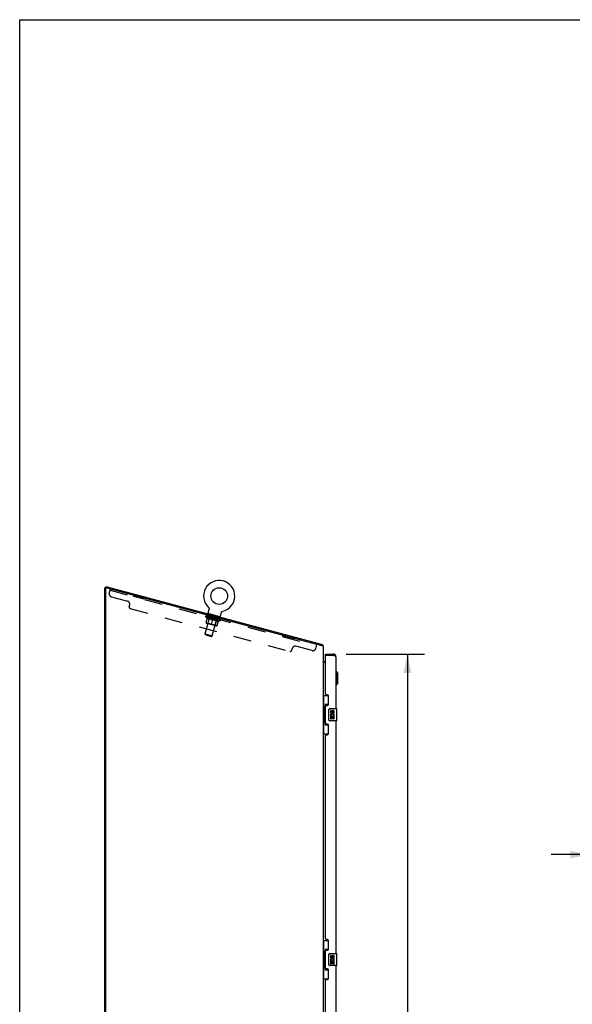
# Model space of a CAD drawing. Header units: inches. Extents: x 0 to 267, y 0 to 173.
# Tile 48 of 104: x 0 to 46, y 92 to 173. Entities that reach past the tile are written whole.
import ezdxf

# ---------------------------------------------------------------- set-up
doc = ezdxf.new("R2010")
doc.units = ezdxf.units.IN
doc.header["$LTSCALE"] = 14.696721
doc.header["$MEASUREMENT"] = 0
doc.linetypes.add('HIDDEN', pattern=[0.2, 0.1, -0.1])
doc.layers.get('0').update_dxf_attribs({"linetype": 'CONTINUOUS'})
for name, color, linetype in [('02___PRT_ALL_AXES', 7, 'CONTINUOUS'), ('DEFAULT_2', 8, 'HIDDEN'), ('DIMENSIONS', 7, 'CONTINUOUS')]:
    doc.layers.add(name, color=color, linetype=linetype)
doc.styles.get("Standard").update_dxf_attribs({"font": 'arial.ttf'})
doc.dimstyles.new('DIMSTYLE_1', dxfattribs={"dimtxt": 1.178881, "dimasz": 1.571842, "dimexe": 0.09, "dimexo": 0.07, "dimgap": 0.0375, "dimtad": 0, "dimtih": 1, "dimtoh": 1, "dimzin": 4, "dimdsep": 46, "dimtxsty": 'Standard', "dimblk": '_FILLED', "dimblk1": '_FILLED', "dimblk2": '_FILLED', "dimcen": 0.09, "dimazin": 1, "dimtfac": 1, "dimtofl": 0, "dimtmove": 0, "dimatfit": 3, "dimldrblk": '_FILLED', "dimfxl": 0, "dimtolj": 1, "dimtzin": 4, "dimarcsym": 0})

# ---------------------------------------------------------------- blocks, each defined once
blk = doc.blocks.new('_FILLED')
at = {"color": 0, "linetype": 'ByBlock'}
blk.add_solid([(0, 0), (-1, 0.2), (-1, -0.2)], dxfattribs=at)
blk = doc.blocks.new('*D11')
at = {"layer": 'DIMENSIONS', "color": 2, "linetype": 'Continuous'}
for p, q in [((46.966, 102.73), (46.966, 104.929)), ((48.716, 104.929), (48.716, 102.73)), ((46.966, 104.144), (43.823, 104.144)), ((48.716, 104.144), (51.884, 104.144))]:
    blk.add_line(p, q, dxfattribs=at)
at = {"layer": 'DIMENSIONS', "color": 2, "linetype": 'Continuous', "xscale": 1.5718418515, "yscale": 1.5718418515, "zscale": 1.5718418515}
blk.add_blockref('_FILLED', (46.966, 104.144), dxfattribs=at)
at = {"layer": 'DIMENSIONS', "color": 2, "linetype": 'Continuous', "xscale": 1.5718418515, "yscale": 1.5718418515, "zscale": 1.5718418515, "rotation": 180}
blk.add_blockref('_FILLED', (48.716, 104.144), dxfattribs=at)
at = {"layer": 'DIMENSIONS', "color": 2, "linetype": 'Continuous', "insert": (52.474, 104.734), "char_height": 1.1789, "width": 3.20358, "attachment_point": 1, "line_spacing_factor": 0.9}
blk.add_mtext('1.75', dxfattribs=at)
blk = doc.blocks.new('*D20')
at = {"layer": 'DIMENSIONS', "color": 2, "linetype": 'Continuous'}
for p, q in [((26.931, 120.66), (33.384, 120.66)), ((31.97, 120.66), (31.97, 87.455)), ((31.97, 50.16), (31.97, 83.328)), ((26.931, 50.16), (33.384, 50.16))]:
    blk.add_line(p, q, dxfattribs=at)
at = {"layer": 'DIMENSIONS', "color": 2, "linetype": 'Continuous', "xscale": 1.5718418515, "yscale": 1.5718418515, "zscale": 1.5718418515}
for p, rotation in [((31.97, 120.66), 90), ((31.97, 50.16), 270)]:
    blk.add_blockref('_FILLED', p, dxfattribs=dict(at, rotation=rotation))
at = {"layer": 'DIMENSIONS', "color": 2, "linetype": 'Continuous', "insert": (31.97, 86.865), "char_height": 1.1789, "width": 6.03026, "attachment_point": 2, "line_spacing_factor": 0.9}
blk.add_mtext('70.50\\PDOORS', dxfattribs=at)

msp = doc.modelspace()

# ---------------------------------------------------------------- linework, layer by layer
at = {"color": 7, "linetype": 'Continuous'}
for p, q in [((0, 0), (0, 172.903)), ((0, 172.903), (267.213, 172.903)), ((7.086, 126.108), (7.019, 126.108)), ((7.096, 126.223), (7.069, 126.122)), ((7.096, 126.223), (24.954, 121.438)), ((15.54, 124.063), (15.615, 124.345)), ((15.574, 124.488), (15.578, 124.484)), ((15.574, 124.488), (15.574, 124.488)), ((15.575, 124.487), (15.577, 124.485)), ((15.578, 124.484), (15.582, 124.481)), ((15.582, 124.481), (15.585, 124.477)), ((15.585, 124.477), (15.588, 124.473)), ((15.588, 124.473), (15.592, 124.469)), ((15.592, 124.469), (15.595, 124.464)), ((15.595, 124.464), (15.598, 124.46)), ((15.598, 124.46), (15.6, 124.455)), ((15.6, 124.456), (15.603, 124.451)), ((15.603, 124.451), (15.605, 124.446)), ((15.605, 124.446), (15.608, 124.442)), ((15.608, 124.442), (15.61, 124.437)), ((15.61, 124.437), (15.612, 124.432)), ((15.612, 124.432), (15.613, 124.427)), ((15.613, 124.427), (15.615, 124.422)), ((15.615, 124.422), (15.616, 124.417)), ((15.617, 124.35), (15.615, 124.345)), ((15.616, 124.417), (15.617, 124.412)), ((15.617, 124.412), (15.618, 124.407)), ((15.618, 124.407), (15.619, 124.401)), ((15.619, 124.36), (15.618, 124.355)), ((15.619, 124.402), (15.62, 124.396)), ((15.62, 124.37), (15.619, 124.365)), ((15.62, 124.396), (15.62, 124.391)), ((15.62, 124.391), (15.62, 124.386)), ((15.62, 124.386), (15.62, 124.381)), ((15.62, 124.381), (15.62, 124.375)), ((15.62, 124.375), (15.62, 124.37)), ((16.55, 123.792), (16.626, 124.074)), ((16.626, 124.074), (16.627, 124.079)), ((16.627, 124.079), (16.629, 124.084)), ((16.629, 124.084), (16.63, 124.089)), ((16.63, 124.089), (16.632, 124.094)), ((16.632, 124.094), (16.635, 124.098)), ((16.635, 124.098), (16.637, 124.103)), ((16.637, 124.103), (16.639, 124.108)), ((16.639, 124.108), (16.642, 124.112)), ((16.642, 124.112), (16.645, 124.117)), ((16.645, 124.117), (16.648, 124.121)), ((16.648, 124.121), (16.651, 124.125)), ((16.651, 124.125), (16.654, 124.129)), ((16.654, 124.129), (16.658, 124.133)), ((16.657, 124.133), (16.661, 124.137)), ((16.661, 124.137), (16.665, 124.141)), ((16.665, 124.141), (16.669, 124.144)), ((16.673, 124.148), (16.677, 124.151)), ((16.677, 124.151), (16.681, 124.154)), ((16.681, 124.154), (16.685, 124.157)), ((16.685, 124.157), (16.69, 124.16)), ((16.689, 124.16), (16.694, 124.163)), ((16.694, 124.162), (16.699, 124.165)), ((16.699, 124.165), (16.703, 124.167)), ((16.703, 124.167), (16.708, 124.169)), ((16.708, 124.169), (16.713, 124.171)), ((16.713, 124.171), (16.718, 124.173)), ((16.718, 124.173), (16.723, 124.175)), ((16.723, 124.175), (16.728, 124.176)), ((16.723, 124.175), (16.724, 124.175)), ((16.728, 124.176), (16.733, 124.177)), ((16.729, 124.177), (16.731, 124.177)), ((16.733, 124.177), (16.733, 124.177)), ((15.544, 123.99), (15.536, 123.961)), ((16.51, 123.731), (15.544, 123.99)), ((16.51, 123.731), (16.502, 123.702)), ((24.954, 121.438), (24.928, 121.34)), ((24.969, 121.381), (24.931, 121.352)), ((25.029, 120.053), (25.028, 120.051)), ((25.223, 120.556), (25.223, 120.66)), ((25.243, 120.556), (25.223, 120.556)), ((25.831, 120.66), (25.831, 120.556)), ((25.162, 120.014), (25.223, 120.014)), ((26.117, 119.211), (26.077, 119.211)), ((26.117, 118.109), (26.117, 119.211)), ((26.235, 119.093), (26.117, 119.211)), ((26.235, 118.227), (26.235, 119.093)), ((26.117, 118.109), (26.077, 118.109)), ((26.235, 118.227), (26.117, 118.109)), ((25.019, 117.235), (25.46, 117.235)), ((25.058, 117.235), (25.058, 116.21)), ((25.423, 117.235), (25.423, 116.456)), ((25.037, 116.21), (25.037, 115.11)), ((25.037, 116.21), (25.159, 116.21)), ((25.159, 116.241), (25.159, 116.261)), ((25.159, 115.11), (25.159, 116.21)), ((25.196, 116.5), (25.196, 114.82)), ((25.423, 116.5), (25.196, 116.5)), ((25.482, 115.26), (25.482, 116.06)), ((25.582, 116.16), (26.122, 116.16)), ((26.137, 115.175), (26.137, 116.145)), ((26.122, 115.16), (25.582, 115.16)), ((25.037, 115.11), (25.159, 115.11)), ((25.058, 115.11), (25.058, 114.085)), ((25.159, 115.06), (25.159, 115.08)), ((25.196, 114.82), (25.423, 114.82)), ((25.423, 114.865), (25.423, 114.085)), ((25.019, 114.085), (25.46, 114.085)), ((25.019, 97.069), (25.46, 97.069)), ((25.058, 97.069), (25.058, 96.044)), ((25.423, 97.069), (25.423, 96.289)), ((25.037, 96.044), (25.037, 94.944)), ((25.037, 96.044), (25.159, 96.044)), ((25.159, 96.074), (25.159, 96.095)), ((25.159, 94.944), (25.159, 96.044)), ((25.196, 96.334), (25.196, 94.654)), ((25.423, 96.334), (25.196, 96.334)), ((25.482, 95.094), (25.482, 95.894)), ((25.582, 95.994), (26.122, 95.994)), ((26.137, 95.009), (26.137, 95.979)), ((25.037, 94.944), (25.159, 94.944)), ((25.058, 94.944), (25.058, 93.919)), ((25.159, 94.893), (25.159, 94.914)), ((26.122, 94.994), (25.582, 94.994)), ((25.196, 94.654), (25.423, 94.654)), ((25.423, 94.699), (25.423, 93.919)), ((25.019, 93.919), (25.46, 93.919))]:
    msp.add_line(p, q, dxfattribs=at)
at = {"color": 3, "linetype": 'Continuous'}
for p, q in [((7.019, 49.514), (7.019, 126.108)), ((7.098, 126.114), (7.069, 126.122)), ((7.071, 126.081), (7.071, 49.577)), ((24.915, 121.34), (7.111, 126.111)), ((25.019, 121.34), (24.915, 121.34)), ((25.019, 121.34), (25.019, 49.514)), ((25.223, 120.66), (25.831, 120.66)), ((25.223, 117.368), (25.223, 120.536)), ((25.243, 120.556), (25.831, 120.556)), ((25.868, 120.543), (25.831, 120.556)), ((25.887, 120.536), (25.868, 120.543)), ((25.899, 120.531), (25.887, 120.536)), ((25.911, 120.527), (25.899, 120.531)), ((25.922, 120.522), (25.911, 120.527)), ((25.934, 120.517), (25.922, 120.522)), ((26.077, 120.414), (26.077, 116.16)), ((25.223, 119.962), (25.019, 119.962)), ((25.343, 117.308), (25.283, 117.308)), ((25.473, 116.558), (25.473, 117.178)), ((25.223, 114.953), (25.223, 116.368)), ((25.283, 116.428), (25.343, 116.428)), ((26.077, 115.16), (26.077, 95.994)), ((25.343, 114.893), (25.283, 114.893)), ((25.473, 114.143), (25.473, 114.763)), ((25.223, 97.201), (25.223, 113.953)), ((25.283, 114.013), (25.343, 114.013)), ((25.343, 97.141), (25.283, 97.141)), ((25.473, 96.391), (25.473, 97.011)), ((25.223, 94.786), (25.223, 96.201)), ((25.283, 96.261), (25.343, 96.261)), ((26.077, 94.994), (26.077, 75.827)), ((25.343, 94.726), (25.283, 94.726)), ((25.473, 93.976), (25.473, 94.596)), ((25.223, 77.035), (25.223, 93.786)), ((25.283, 93.846), (25.343, 93.846))]:
    msp.add_line(p, q, dxfattribs=at)
at = {"color": 7, "linetype": 'Continuous'}
for points in [[(15.619, 124.365), (15.619, 124.36), (15.618, 124.355), (15.617, 124.35)], [(16.626, 124.074), (16.627, 124.079), (16.629, 124.084)], [(16.669, 124.144), (16.673, 124.148), (16.677, 124.151)], [(24.962, 121.415), (24.962, 121.418), (24.961, 121.421), (24.961, 121.424), (24.961, 121.426), (24.96, 121.429), (24.96, 121.431), (24.959, 121.433), (24.958, 121.435), (24.957, 121.436), (24.956, 121.437), (24.955, 121.437), (24.954, 121.438)], [(24.969, 121.381), (24.967, 121.383), (24.966, 121.385), (24.965, 121.387), (24.964, 121.39), (24.964, 121.393), (24.963, 121.396), (24.963, 121.399), (24.963, 121.402), (24.962, 121.406), (24.962, 121.409), (24.962, 121.415)], [(25.028, 120.051), (25.026, 120.049), (25.024, 120.047), (25.023, 120.045), (25.021, 120.043)], [(25.041, 120.062), (25.037, 120.059), (25.035, 120.058), (25.033, 120.056), (25.031, 120.054), (25.029, 120.053)], [(25.048, 120.071), (25.049, 120.07), (25.048, 120.07), (25.048, 120.069), (25.048, 120.068), (25.047, 120.067), (25.046, 120.066), (25.044, 120.065), (25.043, 120.064), (25.041, 120.062)], [(25.196, 116.477), (25.196, 116.473), (25.197, 116.47), (25.198, 116.466), (25.199, 116.461), (25.201, 116.457), (25.203, 116.451), (25.205, 116.446), (25.208, 116.44), (25.212, 116.434), (25.216, 116.427), (25.22, 116.419), (25.225, 116.411), (25.23, 116.403), (25.232, 116.399)], [(25.482, 116.06), (25.483, 116.067), (25.483, 116.073), (25.484, 116.079), (25.485, 116.085), (25.487, 116.091), (25.489, 116.097)], [(25.489, 115.224), (25.487, 115.23), (25.485, 115.236), (25.484, 115.242), (25.483, 115.248), (25.483, 115.254), (25.482, 115.26)], [(25.232, 114.921), (25.23, 114.918), (25.225, 114.91), (25.22, 114.902), (25.216, 114.894), (25.212, 114.887), (25.208, 114.881), (25.205, 114.875), (25.203, 114.869), (25.201, 114.864), (25.199, 114.86), (25.198, 114.855), (25.197, 114.851), (25.196, 114.848), (25.196, 114.844)], [(25.196, 96.31), (25.196, 96.307), (25.197, 96.303), (25.198, 96.299), (25.199, 96.295), (25.201, 96.29), (25.203, 96.285), (25.205, 96.279), (25.208, 96.273), (25.212, 96.267), (25.216, 96.26), (25.22, 96.253), (25.225, 96.245), (25.23, 96.236), (25.232, 96.233)], [(25.482, 95.894), (25.483, 95.9), (25.483, 95.906), (25.484, 95.912), (25.485, 95.918), (25.487, 95.924), (25.489, 95.93)], [(25.489, 95.058), (25.487, 95.063), (25.485, 95.069), (25.484, 95.075), (25.483, 95.081), (25.483, 95.087), (25.482, 95.094)], [(25.232, 94.755), (25.23, 94.751), (25.225, 94.743), (25.22, 94.735), (25.216, 94.728), (25.212, 94.721), (25.208, 94.714), (25.205, 94.708), (25.203, 94.703), (25.201, 94.698), (25.199, 94.693), (25.198, 94.689), (25.197, 94.685), (25.196, 94.681), (25.196, 94.678)]]:
    msp.add_lwpolyline(points, dxfattribs=at)
at = {"color": 3, "linetype": 'Continuous'}
msp.add_lwpolyline([(26.077, 120.414), (26.077, 120.416), (26.077, 120.419), (26.077, 120.421), (26.076, 120.423), (26.075, 120.425), (26.074, 120.428), (26.073, 120.43), (26.072, 120.432), (26.071, 120.435), (26.069, 120.437), (26.068, 120.439), (26.066, 120.442), (26.064, 120.444), (26.062, 120.446), (26.06, 120.448), (26.057, 120.451), (26.055, 120.453), (26.052, 120.455), (26.049, 120.458), (26.046, 120.46), (26.043, 120.462), (26.04, 120.465), (26.037, 120.467), (26.033, 120.469), (26.029, 120.471), (26.026, 120.474), (26.022, 120.476), (26.018, 120.478), (26.014, 120.481), (26.009, 120.483), (26.005, 120.485), (26.001, 120.488), (25.996, 120.49), (25.991, 120.492), (25.987, 120.494), (25.982, 120.497), (25.977, 120.499), (25.972, 120.501), (25.966, 120.504), (25.961, 120.506), (25.956, 120.508), (25.95, 120.51), (25.945, 120.513), (25.934, 120.517)], dxfattribs=at)
at = {"color": 7, "linetype": 'Continuous'}
msp.add_circle((16.448, 125.433), 0.688, dxfattribs=at)
for centre, radius, start, end in [((16.448, 125.433), 1.288, 282.70045, 227.29954), ((15.606, 124.045), 0.069, 165, 255), ((16.483, 123.81), 0.069, 255, 345), ((24.773, 121.231), 0.246, 26.34225, 37.39407), ((25.162, 120.157), 0.142, 180, 270), ((25.831, 120.414), 0.142, 48.63431, 90), ((25.913, 120.27), 0.26, 90, 92.6209), ((25.582, 116.06), 0.1, 90, 158.79459), ((26.122, 116.145), 0.015, 0, 90), ((25.582, 115.26), 0.1, 201.20502, 270), ((26.122, 115.175), 0.015, 270, 360), ((25.582, 95.894), 0.1, 90, 158.79459), ((26.122, 95.979), 0.015, 0, 90), ((25.582, 95.094), 0.1, 201.20502, 270), ((26.122, 95.009), 0.015, 270, 360)]:
    msp.add_arc(centre, radius, start, end, dxfattribs=at)
at = {"color": 3, "linetype": 'Continuous'}
for centre, radius, start, end in [((7.103, 126.081), 0.0312, 75, 180), ((25.243, 120.536), 0.02, 90, 180), ((25.831, 120.414), 0.246, 0, 90), ((25.283, 117.368), 0.06, 180, 270), ((25.343, 117.178), 0.13, 0, 90), ((25.283, 116.368), 0.06, 90, 180), ((25.343, 116.558), 0.13, 270, 360), ((25.283, 114.953), 0.06, 180, 270), ((25.343, 114.763), 0.13, 0, 90), ((25.283, 113.953), 0.06, 90, 180), ((25.343, 114.143), 0.13, 270, 360), ((25.283, 97.201), 0.06, 180, 270), ((25.343, 97.011), 0.13, 0, 90), ((25.283, 96.201), 0.06, 90, 180), ((25.343, 96.391), 0.13, 270, 360), ((25.283, 94.786), 0.06, 180, 270), ((25.343, 94.596), 0.13, 0, 90), ((25.283, 93.786), 0.06, 90, 180), ((25.343, 93.976), 0.13, 270, 360)]:
    msp.add_arc(centre, radius, start, end, dxfattribs=at)
at = {"color": 7, "linetype": 'Continuous'}
for centre, start_param, end_param in [((25.263, 116.251), 0.699287, 1.51401), ((25.263, 116.251), -4.655602, -3.84088), ((25.263, 115.07), 0.699287, 1.51401), ((25.263, 115.07), -4.655602, -3.84088), ((25.263, 96.084), 0.699287, 1.51401), ((25.263, 96.084), -4.655602, -3.84088), ((25.263, 94.903), 0.699287, 1.51401), ((25.263, 94.903), -4.655602, -3.84088)]:
    msp.add_ellipse(centre, major_axis=(0, 0.18), ratio=0.579493, start_param=start_param, end_param=end_param, dxfattribs=at)
at = {"layer": '02___PRT_ALL_AXES', "color": 8, "linetype": 'HIDDEN'}
for p, q in [((9.412, 125.494), (9.385, 125.394)), ((10.23, 125.167), (9.385, 125.394)), ((10.257, 125.268), (9.412, 125.494)), ((10.257, 125.268), (10.23, 125.167)), ((15.543, 123.744), (15.57, 123.844)), ((16.388, 123.518), (15.543, 123.744)), ((16.415, 123.618), (15.57, 123.844)), ((16.388, 123.518), (16.415, 123.618)), ((21.728, 122.194), (21.701, 122.094)), ((22.546, 121.868), (21.701, 122.094)), ((22.573, 121.968), (21.728, 122.194)), ((22.573, 121.968), (22.546, 121.868))]:
    msp.add_line(p, q, dxfattribs=at)
at = {"layer": '02___PRT_ALL_AXES', "color": 7, "linetype": 'Continuous'}
for p, q in [((25.62, 116.006), (25.62, 115.87)), ((25.683, 116.006), (25.62, 116.006)), ((25.683, 115.87), (25.683, 116.006)), ((25.62, 115.545), (25.62, 115.315)), ((25.638, 115.545), (25.62, 115.545)), ((25.62, 115.315), (25.683, 115.315)), ((25.673, 115.545), (25.7, 115.564)), ((25.673, 115.545), (25.934, 115.545)), ((25.683, 115.315), (25.683, 115.482)), ((25.683, 115.482), (25.748, 115.482)), ((25.748, 115.933), (25.748, 115.863)), ((25.748, 115.482), (25.748, 115.346)), ((25.748, 115.346), (25.809, 115.346)), ((25.809, 115.87), (25.809, 115.912)), ((25.809, 115.346), (25.809, 115.482)), ((25.809, 115.482), (25.871, 115.482)), ((25.864, 115.581), (25.921, 115.556)), ((25.871, 115.912), (25.871, 115.776)), ((25.871, 115.776), (25.934, 115.776)), ((25.871, 115.482), (25.871, 115.315)), ((25.871, 115.315), (25.934, 115.315)), ((25.934, 115.776), (25.934, 115.912)), ((25.934, 115.315), (25.934, 115.545)), ((25.62, 95.84), (25.62, 95.703)), ((25.683, 95.84), (25.62, 95.84)), ((25.683, 95.703), (25.683, 95.84)), ((25.748, 95.766), (25.748, 95.697)), ((25.809, 95.703), (25.809, 95.745)), ((25.871, 95.745), (25.871, 95.609)), ((25.934, 95.609), (25.934, 95.745)), ((25.62, 95.378), (25.62, 95.148)), ((25.638, 95.378), (25.62, 95.378)), ((25.62, 95.148), (25.683, 95.148)), ((25.673, 95.378), (25.7, 95.398)), ((25.673, 95.378), (25.934, 95.378)), ((25.683, 95.148), (25.683, 95.315)), ((25.683, 95.315), (25.748, 95.315)), ((25.748, 95.315), (25.748, 95.179)), ((25.748, 95.179), (25.809, 95.179)), ((25.809, 95.179), (25.809, 95.315)), ((25.809, 95.315), (25.871, 95.315)), ((25.864, 95.414), (25.921, 95.389)), ((25.871, 95.609), (25.934, 95.609)), ((25.871, 95.315), (25.871, 95.148)), ((25.871, 95.148), (25.934, 95.148)), ((25.934, 95.148), (25.934, 95.378))]:
    msp.add_line(p, q, dxfattribs=at)
for centre, radius, start, end in [((25.84, 115.912), 0.0943, 68.69989, 167.43379), ((25.84, 115.912), 0.0943, 0, 68.67039), ((25.714, 115.87), 0.0943, 180, 360), ((25.774, 115.618), 0.154, 161.41988, 206.19629), ((25.777, 115.618), 0.157, 336.59665, 161.87913), ((25.777, 115.618), 0.157, 205.73705, 207.8532), ((25.714, 115.87), 0.0314, 180, 261.22946), ((25.777, 115.618), 0.0943, 336.59665, 215.11217), ((25.714, 115.875), 0.0362, 263.42855, 341.76278), ((25.84, 115.912), 0.0314, 0, 180.04847), ((25.714, 95.703), 0.0943, 180, 360), ((25.714, 95.703), 0.0314, 180, 261.22946), ((25.714, 95.708), 0.0362, 263.42855, 341.76278), ((25.84, 95.745), 0.0943, 68.69989, 167.43379), ((25.84, 95.745), 0.0314, 0, 180.04847), ((25.84, 95.745), 0.0943, 0, 68.67039), ((25.774, 95.452), 0.154, 161.41988, 206.19629), ((25.777, 95.452), 0.157, 336.59665, 161.87913), ((25.777, 95.452), 0.157, 205.73705, 207.8532), ((25.777, 95.452), 0.0943, 336.59665, 215.11217)]:
    msp.add_arc(centre, radius, start, end, dxfattribs=at)
at = {"layer": 'DEFAULT_2', "color": 8, "linetype": 'HIDDEN'}
for p, q in [((7.391, 125.679), (7.48, 126.012)), ((7.453, 125.912), (24.478, 121.35)), ((7.568, 125.373), (8.896, 125.017)), ((9.032, 124.561), (9.073, 124.711)), ((9.121, 124.408), (22.282, 120.881)), ((15.581, 124.482), (15.582, 124.481)), ((15.302, 122.315), (15.728, 123.905)), ((15.341, 123.748), (15.353, 123.793)), ((15.466, 123.599), (15.341, 123.748)), ((15.341, 123.748), (16.565, 123.42)), ((15.361, 123.784), (15.363, 123.79)), ((15.368, 123.778), (15.369, 123.782)), ((16.556, 123.46), (15.368, 123.778)), ((15.377, 123.776), (15.378, 123.779)), ((15.378, 123.776), (15.379, 123.779)), ((15.382, 123.245), (15.487, 123.638)), ((15.388, 123.776), (15.39, 123.783)), ((15.403, 123.769), (15.404, 123.772)), ((15.405, 123.769), (15.406, 123.772)), ((15.433, 123.764), (15.435, 123.771)), ((15.447, 123.757), (15.447, 123.761)), ((15.449, 123.757), (15.45, 123.76)), ((15.647, 123.707), (15.453, 123.759)), ((15.466, 123.599), (15.476, 123.596)), ((15.495, 123.748), (15.496, 123.754)), ((15.495, 123.744), (15.496, 123.747)), ((15.496, 123.744), (15.497, 123.747)), ((15.499, 123.743), (15.499, 123.746)), ((15.506, 123.742), (15.506, 123.745)), ((15.506, 123.742), (15.506, 123.744)), ((15.509, 123.741), (15.51, 123.744)), ((15.512, 123.74), (15.513, 123.744)), ((15.516, 123.739), (15.517, 123.742)), ((15.529, 123.209), (15.65, 123.662)), ((15.53, 123.735), (15.531, 123.738)), ((15.548, 123.73), (15.55, 123.736)), ((15.548, 123.73), (15.548, 123.733)), ((15.568, 123.725), (15.569, 123.728)), ((15.57, 123.728), (15.572, 123.734)), ((15.579, 123.722), (15.579, 123.725)), ((15.583, 123.721), (15.583, 123.724)), ((15.591, 123.719), (15.592, 123.721)), ((15.602, 123.716), (15.604, 123.723)), ((15.788, 123.512), (15.614, 123.559)), ((15.617, 123.712), (15.618, 123.715)), ((15.62, 123.711), (15.621, 123.714)), ((15.647, 123.704), (15.647, 123.707)), ((15.712, 123.689), (15.652, 123.705)), ((15.657, 123.704), (15.659, 123.711)), ((15.663, 123.699), (15.664, 123.703)), ((15.668, 123.698), (15.668, 123.701)), ((15.673, 123.697), (15.676, 123.705)), ((15.677, 123.696), (15.678, 123.698)), ((15.688, 123.693), (15.689, 123.696)), ((15.711, 123.686), (15.712, 123.689)), ((15.725, 123.942), (15.717, 123.913)), ((15.784, 123.67), (15.727, 123.685)), ((15.746, 123.677), (15.747, 123.68)), ((15.754, 123.678), (15.756, 123.685)), ((15.757, 123.674), (15.758, 123.677)), ((15.759, 123.674), (15.761, 123.683)), ((15.762, 123.673), (15.763, 123.676)), ((15.769, 123.671), (15.77, 123.674)), ((15.784, 123.667), (15.784, 123.67)), ((15.862, 123.649), (15.81, 123.663)), ((15.82, 123.09), (15.935, 123.518)), ((15.821, 123.657), (15.822, 123.66)), ((15.853, 123.652), (15.965, 123.629)), ((15.857, 123.651), (15.859, 123.657)), ((15.857, 123.648), (15.857, 123.651)), ((15.858, 123.651), (15.859, 123.657)), ((15.859, 123.657), (15.859, 123.657)), ((15.86, 123.647), (15.861, 123.65)), ((15.861, 123.646), (15.862, 123.649)), ((15.862, 123.646), (15.863, 123.649)), ((15.882, 122.159), (16.308, 123.75)), ((15.943, 123.627), (15.896, 123.64)), ((15.901, 123.636), (15.902, 123.639)), ((15.942, 123.625), (15.943, 123.627)), ((15.96, 123.62), (15.961, 123.623)), ((15.96, 123.62), (15.961, 123.623)), ((15.961, 123.623), (15.961, 123.623)), ((15.963, 123.622), (15.965, 123.629)), ((15.965, 123.619), (15.966, 123.622)), ((15.965, 123.618), (15.966, 123.622)), ((15.966, 123.622), (15.966, 123.622)), ((15.968, 123.621), (16.03, 123.604)), ((15.982, 123.614), (15.983, 123.617)), ((15.999, 123.613), (16, 123.617)), ((16.074, 123.592), (16, 123.617)), ((16.019, 123.607), (16.02, 123.61)), ((16.024, 123.603), (16.024, 123.606)), ((16.234, 123.393), (16.06, 123.439)), ((16.063, 123.592), (16.064, 123.595)), ((16.063, 123.592), (16.064, 123.595)), ((16.064, 123.592), (16.065, 123.595)), ((16.064, 123.595), (16.117, 123.581)), ((16.068, 123.591), (16.069, 123.594)), ((16.069, 123.594), (16.071, 123.6)), ((16.069, 123.594), (16.071, 123.6)), ((16.071, 123.6), (16.071, 123.6)), ((16.103, 123.581), (16.104, 123.584)), ((16.133, 123.047), (16.254, 123.5)), ((16.141, 123.571), (16.142, 123.574)), ((16.142, 123.574), (16.199, 123.559)), ((16.156, 123.567), (16.157, 123.571)), ((16.163, 123.565), (16.164, 123.569)), ((16.166, 123.565), (16.168, 123.574)), ((16.168, 123.564), (16.169, 123.567)), ((16.172, 123.566), (16.174, 123.573)), ((16.179, 123.561), (16.179, 123.564)), ((16.213, 123.552), (16.214, 123.555)), ((16.214, 123.555), (16.274, 123.539)), ((16.237, 123.546), (16.238, 123.549)), ((16.247, 123.543), (16.248, 123.546)), ((16.251, 123.542), (16.253, 123.55)), ((16.257, 123.54), (16.258, 123.543)), ((16.262, 123.539), (16.262, 123.542)), ((16.269, 123.54), (16.271, 123.547)), ((16.278, 123.535), (16.279, 123.537)), ((16.278, 123.005), (16.383, 123.398)), ((16.279, 123.537), (16.473, 123.485)), ((16.304, 123.528), (16.305, 123.53)), ((16.307, 123.527), (16.308, 123.53)), ((16.329, 123.78), (16.321, 123.751)), ((16.322, 123.523), (16.324, 123.53)), ((16.333, 123.52), (16.334, 123.523)), ((16.342, 123.517), (16.343, 123.521)), ((16.346, 123.516), (16.347, 123.52)), ((16.356, 123.517), (16.358, 123.523)), ((16.357, 123.513), (16.358, 123.516)), ((16.372, 123.356), (16.382, 123.353)), ((16.377, 123.508), (16.378, 123.514)), ((16.377, 123.508), (16.378, 123.511)), ((16.382, 123.353), (16.565, 123.42)), ((16.395, 123.503), (16.395, 123.506)), ((16.408, 123.5), (16.409, 123.503)), ((16.413, 123.499), (16.414, 123.502)), ((16.416, 123.498), (16.417, 123.501)), ((16.419, 123.497), (16.42, 123.5)), ((16.419, 123.497), (16.42, 123.5)), ((16.426, 123.495), (16.427, 123.498)), ((16.429, 123.494), (16.43, 123.497)), ((16.43, 123.494), (16.43, 123.497)), ((16.432, 123.497), (16.434, 123.503)), ((16.475, 123.482), (16.476, 123.485)), ((16.478, 123.481), (16.479, 123.484)), ((16.493, 123.48), (16.495, 123.487)), ((16.52, 123.47), (16.521, 123.473)), ((16.521, 123.469), (16.522, 123.473)), ((16.538, 123.468), (16.54, 123.475)), ((16.547, 123.463), (16.548, 123.466)), ((16.548, 123.462), (16.549, 123.466)), ((16.556, 123.46), (16.557, 123.463)), ((16.565, 123.42), (16.577, 123.465)), ((16.566, 123.461), (16.567, 123.467)), ((15.409, 123.2), (16.232, 122.979)), ((15.529, 123.209), (15.48, 123.181)), ((15.529, 123.209), (16.133, 123.047)), ((16.133, 123.047), (16.161, 122.998)), ((15.351, 122.23), (15.302, 122.315)), ((15.302, 122.315), (15.882, 122.159)), ((15.351, 122.23), (15.797, 122.11)), ((15.797, 122.11), (15.882, 122.159)), ((22.435, 120.97), (22.475, 121.119)), ((24.109, 120.94), (22.781, 121.296)), ((24.415, 121.117), (24.505, 121.45))]:
    msp.add_line(p, q, dxfattribs=at)
for points in [[(15.487, 123.638), (15.51, 123.621), (15.532, 123.606), (15.554, 123.592), (15.576, 123.58), (15.599, 123.568), (15.621, 123.557)], [(15.614, 123.559), (15.592, 123.57), (15.571, 123.581), (15.55, 123.594), (15.529, 123.607), (15.508, 123.621), (15.487, 123.637)], [(15.778, 123.515), (15.803, 123.513), (15.829, 123.512), (15.855, 123.512), (15.881, 123.513), (15.908, 123.515), (15.935, 123.518)], [(15.935, 123.517), (15.909, 123.514), (15.884, 123.512), (15.859, 123.511), (15.835, 123.51), (15.811, 123.511), (15.788, 123.512)], [(15.935, 123.518), (15.958, 123.502), (15.98, 123.486), (16.002, 123.472), (16.025, 123.459), (16.047, 123.448), (16.07, 123.437)], [(16.06, 123.439), (16.039, 123.45), (16.018, 123.461), (15.997, 123.474), (15.976, 123.487), (15.956, 123.501), (15.935, 123.517)], [(16.227, 123.395), (16.252, 123.393), (16.277, 123.392), (16.303, 123.392), (16.329, 123.393), (16.356, 123.395), (16.383, 123.398)], [(16.383, 123.397), (16.357, 123.394), (16.331, 123.392), (16.306, 123.391), (16.282, 123.391), (16.258, 123.391), (16.234, 123.393)]]:
    msp.add_lwpolyline(points, dxfattribs=at)
for centre, radius, start, end in [((7.632, 125.614), 0.25, 165, 255), ((8.831, 124.775), 0.25, 345, 75), ((9.153, 124.528), 0.125, 165, 255), ((15.611, 123.672), 0.0398, 345, 75), ((15.695, 123.914), 0.0345, 345, 75), ((16.293, 123.489), 0.0398, 75, 165), ((16.341, 123.741), 0.0345, 75, 165), ((15.418, 123.236), 0.0371, 165, 255), ((16.242, 123.015), 0.0371, 255, 345), ((22.314, 121.002), 0.125, 255, 345), ((22.716, 121.055), 0.25, 75, 165), ((24.174, 121.182), 0.25, 255, 345)]:
    msp.add_arc(centre, radius, start, end, dxfattribs=at)
for centre, major_axis, ratio, start_param, end_param in [((15.965, 123.629), (0.613, -0.157), 0.05963, 2.96643, 3.140963), ((15.329, 123.78), (0.192, -0.049), 0.05963, 1.376596, 1.469874), ((15.331, 123.786), (0.191, -0.051), 0.060556, 0.430652, 1.470503), ((15.965, 123.629), (0.612, -0.164), 0.060556, 3.141593, 3.316126), ((15.372, 123.768), (0.191, -0.051), 0.060556, 1.551758, 1.645036), ((15.306, 123.786), (0.192, -0.047), 0.05688, 1.20151, 1.294789), ((15.965, 123.629), (0.615, -0.151), 0.05688, 2.791345, 2.965878), ((15.374, 123.775), (0.191, -0.053), 0.05963, 0.605815, 1.645666), ((15.308, 123.793), (0.192, -0.049), 0.05963, 0.25549, 1.295341), ((15.965, 123.629), (0.61, -0.17), 0.05963, -2.96643, -2.791898), ((15.374, 123.77), (0.159, -0.041), 0.05963, 1.065228, 1.614276), ((15.355, 123.775), (0.16, -0.039), 0.05688, 0.890143, 1.43919), ((15.411, 123.76), (0.159, -0.043), 0.060556, 1.240391, 1.789438), ((15.432, 123.752), (0.191, -0.053), 0.05963, 1.72692, 1.820198), ((15.302, 123.787), (0.193, -0.045), 0.052395, 1.026568, 1.119847), ((15.965, 123.629), (0.617, -0.145), 0.052395, 2.616403, 2.790936), ((15.434, 123.759), (0.19, -0.055), 0.05688, 0.7809, 1.820751), ((15.304, 123.794), (0.192, -0.047), 0.05688, 0.080405, 1.120256), ((15.965, 123.629), (0.608, -0.177), 0.05688, -2.791345, -2.616812), ((15.354, 123.776), (0.16, -0.038), 0.052395, 0.715201, 1.264248), ((15.464, 123.746), (0.158, -0.044), 0.05963, 1.415553, 1.9646), ((15.509, 123.732), (0.19, -0.055), 0.05688, 1.902006, 1.995284), ((15.319, 123.783), (0.193, -0.044), 0.046319, 0.851819, 0.945098), ((15.965, 123.629), (0.618, -0.14), 0.046319, 2.441654, 2.616187), ((15.511, 123.738), (0.19, -0.057), 0.052395, 0.955842, 1.995693), ((15.965, 123.629), (0.607, -0.182), 0.052395, -2.616403, -2.44187), ((15.32, 123.789), (0.193, -0.045), 0.052395, -0.094537, 0.945314), ((15.372, 123.771), (0.16, -0.036), 0.046319, 0.540452, 1.089499), ((15.533, 123.728), (0.158, -0.046), 0.05688, 1.590638, 2.139686), ((15.599, 123.708), (0.19, -0.057), 0.052395, 2.076947, 2.170226), ((15.354, 123.773), (0.194, -0.042), 0.038841, 0.677289, 0.770567), ((15.965, 123.629), (0.619, -0.135), 0.038841, 2.267123, 2.441656), ((15.601, 123.714), (0.189, -0.059), 0.046319, 1.130591, 2.170442), ((15.965, 123.629), (0.605, -0.188), 0.046319, -2.441654, -2.267121), ((15.356, 123.78), (0.193, -0.044), 0.046319, -0.269286, 0.770565), ((15.407, 123.761), (0.161, -0.035), 0.038841, 0.365921, 0.914969), ((15.615, 123.706), (0.157, -0.047), 0.052395, 1.76558, 2.314627), ((15.7, 123.68), (0.189, -0.059), 0.046319, 2.251696, 2.344975), ((15.409, 123.759), (0.194, -0.041), 0.030195, 0.502975, 0.596254), ((15.965, 123.629), (0.62, -0.132), 0.030195, 2.09281, 2.267343), ((15.702, 123.687), (0.189, -0.06), 0.038841, 1.305122, 2.344973), ((15.41, 123.765), (0.194, -0.042), 0.038841, -0.443817, 0.596034), ((15.965, 123.629), (0.604, -0.192), 0.038841, -2.267123, -2.092591), ((15.46, 123.747), (0.161, -0.034), 0.030195, 0.191608, 0.740655), ((15.707, 123.681), (0.157, -0.049), 0.046319, 1.940329, 2.489376), ((15.482, 123.746), (0.194, -0.041), 0.030195, -0.61813, 0.421721), ((15.81, 123.651), (0.189, -0.06), 0.038841, 2.426227, 2.519505), ((15.48, 123.74), (0.194, -0.04), 0.020645, 0.328852, 0.422131), ((15.965, 123.629), (0.621, -0.129), 0.020645, 1.918687, 2.09322), ((15.811, 123.658), (0.189, -0.061), 0.030195, 1.479435, 2.519286), ((15.965, 123.629), (0.603, -0.196), 0.030195, -2.09281, -1.918277), ((15.528, 123.729), (0.161, -0.033), 0.020645, 0.017485, 0.566532), ((15.807, 123.654), (0.157, -0.05), 0.038841, 2.11486, 2.663907), ((15.567, 123.723), (0.194, -0.04), 0.020645, -0.792253, 0.247598), ((15.923, 123.621), (0.189, -0.061), 0.030195, 2.60054, 2.693819), ((15.565, 123.717), (0.194, -0.04), 0.010478, 0.154869, 0.248148), ((15.965, 123.629), (0.621, -0.127), 0.010478, 1.744704, 1.919237), ((15.925, 123.627), (0.188, -0.062), 0.020645, 1.653558, 2.693409), ((15.965, 123.629), (0.602, -0.199), 0.020645, -1.918687, -1.744154), ((15.608, 123.707), (0.161, -0.033), 0.010478, 6.126688, 6.675735), ((15.911, 123.626), (0.156, -0.051), 0.030195, 2.289173, 2.83822), ((15.665, 123.697), (0.194, -0.04), 0.010478, -0.966236, -0.000846), ((16.038, 123.59), (0.188, -0.062), 0.020645, 2.774664, 2.867942), ((16.04, 123.596), (0.188, -0.063), 0.010478, 1.827541, 2.867392), ((15.965, 123.629), (0.602, -0.2), 0.010478, 4.538481, 4.720178), ((16.017, 123.598), (0.156, -0.052), 0.020645, 2.463296, 3.012344), ((15.884, 123.638), (0.194, -0.04), 0.010478, 0.274201, 1.314052), ((15.8, 123.656), (0.161, -0.033), 0.010478, -0.000483, 0.504314), ((15.77, 123.662), (0.194, -0.04), 0.010478, 0.099668, 0.192946), ((15.965, 123.629), (0.621, -0.127), 0.010478, -1.571421, -1.396888), ((16.151, 123.56), (0.188, -0.063), 0.010478, 2.74231, 2.948646), ((16.122, 123.57), (0.156, -0.052), 0.010478, 2.637279, 3.14189), ((15.999, 123.607), (0.194, -0.04), 0.020645, 0.448184, 1.488034), ((15.904, 123.628), (0.161, -0.033), 0.020645, 0.129249, 0.678296), ((15.882, 123.632), (0.194, -0.04), 0.020645, 0.273651, 0.366929), ((15.965, 123.629), (0.621, -0.129), 0.020645, -1.397439, -1.222906), ((16.259, 123.538), (0.188, -0.063), 0.010478, -3.140747, -2.175357), ((15.965, 123.629), (0.602, -0.2), 0.010478, 1.222355, 1.396888), ((16.112, 123.577), (0.194, -0.041), 0.030195, 0.622307, 1.662158), ((16.01, 123.6), (0.161, -0.034), 0.030195, 0.303372, 0.852419), ((16.313, 123.519), (0.156, -0.052), 0.010478, 2.749043, 3.29809), ((16.357, 123.512), (0.188, -0.062), 0.020645, 2.893995, 3.933846), ((15.997, 123.601), (0.194, -0.041), 0.030195, 0.447774, 0.541052), ((16.355, 123.505), (0.188, -0.063), 0.010478, 2.893445, 2.986723), ((15.965, 123.629), (0.62, -0.132), 0.030195, -1.223315, -1.048783), ((16.221, 123.548), (0.194, -0.042), 0.038841, 0.79662, 1.836471), ((15.965, 123.629), (0.602, -0.199), 0.020645, 1.048373, 1.222906), ((16.115, 123.572), (0.161, -0.035), 0.038841, 0.477686, 1.026733), ((16.394, 123.497), (0.156, -0.052), 0.020645, 2.57506, 3.124108), ((16.323, 123.521), (0.193, -0.044), 0.046319, 0.971151, 2.011002), ((16.442, 123.489), (0.189, -0.061), 0.030195, 2.719872, 3.759723), ((16.111, 123.57), (0.194, -0.042), 0.038841, 0.622087, 0.715366), ((16.44, 123.482), (0.188, -0.062), 0.020645, 2.719462, 2.812741), ((15.965, 123.629), (0.619, -0.135), 0.038841, -1.049002, -0.874469), ((15.965, 123.629), (0.603, -0.196), 0.030195, 0.87425, 1.048783), ((16.215, 123.545), (0.16, -0.036), 0.046319, 0.652216, 1.201263), ((16.413, 123.496), (0.193, -0.045), 0.052395, 1.1459, 2.185751), ((16.461, 123.479), (0.156, -0.051), 0.030195, 2.400937, 2.949985), ((16.513, 123.47), (0.189, -0.06), 0.038841, 2.545558, 3.585409), ((16.307, 123.52), (0.16, -0.038), 0.052395, 0.826965, 1.376012), ((16.22, 123.541), (0.193, -0.044), 0.046319, 0.796618, 0.889896), ((16.511, 123.463), (0.189, -0.061), 0.030195, 2.545339, 2.638617), ((16.49, 123.476), (0.192, -0.047), 0.05688, 1.320842, 2.360692), ((15.965, 123.629), (0.618, -0.14), 0.046319, -0.874471, -0.699939), ((15.965, 123.629), (0.604, -0.192), 0.038841, 0.699936, 0.874469), ((16.568, 123.455), (0.189, -0.059), 0.046319, 2.371028, 3.410879), ((16.514, 123.465), (0.157, -0.05), 0.038841, 2.226624, 2.775671), ((16.389, 123.498), (0.16, -0.039), 0.05688, 1.001907, 1.550954), ((16.55, 123.46), (0.192, -0.049), 0.05963, 1.495927, 2.535778), ((16.603, 123.445), (0.19, -0.057), 0.052395, 2.196279, 3.23613), ((16.55, 123.455), (0.157, -0.049), 0.046319, 2.052093, 2.601141), ((16.321, 123.514), (0.193, -0.045), 0.052395, 0.971367, 1.064645), ((16.566, 123.449), (0.189, -0.06), 0.038841, 2.371026, 2.464304), ((16.593, 123.448), (0.191, -0.051), 0.060556, 1.671089, 2.71094), ((16.62, 123.441), (0.19, -0.055), 0.05688, 2.021337, 3.061188), ((15.965, 123.629), (0.617, -0.145), 0.052395, -0.699723, -0.52519), ((16.616, 123.442), (0.191, -0.053), 0.05963, 1.846251, 2.886102), ((15.965, 123.629), (0.605, -0.188), 0.046319, 0.525406, 0.699939), ((16.457, 123.48), (0.159, -0.041), 0.05963, 1.176993, 1.72604), ((16.567, 123.45), (0.157, -0.047), 0.052395, 1.877344, 2.426392), ((16.511, 123.466), (0.159, -0.043), 0.060556, 1.352155, 1.901202), ((16.567, 123.451), (0.158, -0.046), 0.05688, 1.702402, 2.25145), ((16.548, 123.456), (0.158, -0.044), 0.05963, 1.527317, 2.076364), ((16.411, 123.49), (0.192, -0.047), 0.05688, 1.146309, 1.239587), ((16.602, 123.439), (0.189, -0.059), 0.046319, 2.196495, 2.289773), ((15.965, 123.629), (0.615, -0.151), 0.05688, -0.524781, -0.350248), ((15.965, 123.629), (0.607, -0.182), 0.052395, 0.350657, 0.52519), ((16.488, 123.469), (0.192, -0.049), 0.05963, 1.321394, 1.414673), ((16.618, 123.435), (0.19, -0.057), 0.052395, 2.021746, 2.115024), ((15.965, 123.629), (0.613, -0.157), 0.05963, -0.349695, -0.175162), ((15.965, 123.629), (0.608, -0.177), 0.05688, 0.175715, 0.350248), ((16.548, 123.453), (0.191, -0.051), 0.060556, 1.496556, 1.589835), ((16.614, 123.435), (0.19, -0.055), 0.05688, 1.846804, 1.940083), ((16.591, 123.442), (0.191, -0.053), 0.05963, 1.671719, 1.764997), ((15.965, 123.629), (0.612, -0.164), 0.060556, -0.174533, 0), ((15.965, 123.629), (0.61, -0.17), 0.05963, 0.000629, 0.175162)]:
    msp.add_ellipse(centre, major_axis=major_axis, ratio=ratio, start_param=start_param, end_param=end_param, dxfattribs=at)

# ---------------------------------------------------------------- dimensions: what is measured, and where the dimension line sits
at = {"layer": 'DIMENSIONS', "color": 2, "linetype": 'Continuous'}
dim = msp.add_linear_dim(base=(31.97, 120.66), p1=(26.861, 50.16), p2=(26.861, 120.66), angle=90, text='<>\\PDOORS', dimstyle='DIMSTYLE_1', dxfattribs=at)
dim.commit()
dim.dimension.update_dxf_attribs({"geometry": '*D20', "text_midpoint": (31.97, 85.391), "dimtype": 160})
dim = msp.add_linear_dim(base=(46.966, 104.144), p1=(48.716, 102.66), p2=(46.966, 102.66), angle=180, dimstyle='DIMSTYLE_1', dxfattribs=at)
dim.commit()
dim.dimension.update_dxf_attribs({"geometry": '*D11', "text_midpoint": (54.131, 104.138), "dimtype": 160})

doc.saveas('drawing.dxf')
